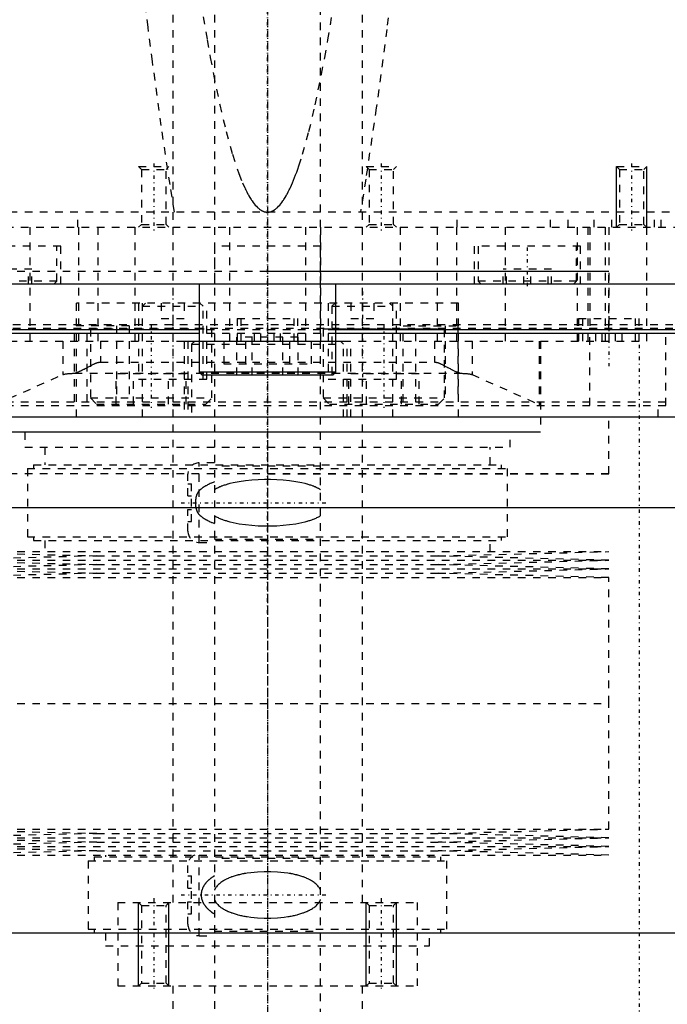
# Model space of a CAD drawing. Extents: x -120 to 120, y -136 to 715.
# Tile 3 of 12: x -33 to 53, y -70 to 60. Entities that reach past the tile are written whole.
import ezdxf

# ---------------------------------------------------------------- set-up
doc = ezdxf.new("R2010")
doc.units = 0
doc.linetypes.add('CENTER', pattern=[1.5, 0.45, -0.5, 0.05, -0.5])
doc.linetypes.add('DASHED', pattern=[2, 1, -1])
for name, color, linetype in [('AM_0', 7, 'CONTINUOUS'), ('AM_10', 7, 'CONTINUOUS'), ('AM_3', 7, 'DASHED'), ('AM_7', 7, 'CENTER')]:
    doc.layers.add(name, color=color, linetype=linetype)

msp = doc.modelspace()

# ---------------------------------------------------------------- linework, layer by layer
at = {"layer": 'AM_0', "color": 7, "linetype": 'CONTINUOUS'}
for p, q in [((100, 25), (-100, 25)), ((-9, 25), (-9, 13.4)), ((9, 13.4), (9, 25)), ((40.35, 25), (40.35, 25)), ((-9.01, 19), (-77.5, 19)), ((-9.01, 18.5), (-70, 18.5)), ((77.5, 19), (9.01, 19)), ((70, 18.5), (9.01, 18.5)), ((-9, 13.4), (-8.6, 13)), ((9, 13.4), (-9, 13.4)), ((8.6, 13), (-8.6, 13)), ((8.6, 13), (9, 13.4)), ((-68.3, 7.5), (68.3, 7.5)), ((65.59, -4.5), (-65.59, -4.5)), ((-62.39, -60.5), (62.39, -60.5))]:
    msp.add_line(p, q, dxfattribs=at)
at = {"layer": 'AM_10', "color": 7, "linetype": 'CONTINUOUS'}
for p, q in [((46, 32.5), (46, 40.5)), ((50, 32.5), (50, 40.5)), ((-17, -67.5), (-17, -56.5)), ((-13, -67.5), (-13, -56.5)), ((13, -67.5), (13, -56.5)), ((17, -67.5), (17, -56.5))]:
    msp.add_line(p, q, dxfattribs=at)
at = {"layer": 'AM_3', "color": 6, "linetype": 'DASHED'}
for p, q in [((-7, 676.5), (-7, -97.5)), ((7, -97.5), (7, 676.5)), ((-12.5, 664.5), (-12.5, -56.5)), ((12.5, -56.5), (12.5, 664.5)), ((-15.75, 58.84), (-15.75, 58.88)), ((-17, 40.5), (-16.62, 40.12)), ((-17, 40.5), (-13, 40.5)), ((-13.38, 40.12), (-13, 40.5)), ((13, 40.5), (13.38, 40.12)), ((13, 40.5), (17, 40.5)), ((16.62, 40.12), (17, 40.5)), ((46, 40.5), (46.38, 40.12)), ((46, 40.5), (50, 40.5)), ((49.62, 40.12), (50, 40.5)), ((-16.62, 40.12), (-16.62, 32.88)), ((-16.62, 40.12), (-13.38, 40.12)), ((-13.38, 32.88), (-13.38, 40.12)), ((13.38, 40.12), (13.38, 32.88)), ((13.38, 40.12), (16.62, 40.12)), ((16.62, 32.88), (16.62, 40.12)), ((46.38, 40.12), (46.38, 32.88)), ((46.38, 40.12), (49.62, 40.12)), ((49.62, 32.88), (49.62, 40.12)), ((79, 34.5), (-79, 34.5)), ((-25, 32.5), (-25, 34.5)), ((25, 32.5), (25, 34.5)), ((37.31, 32.5), (37.31, 34.5)), ((39.62, 32.5), (39.62, 34.5)), ((43.08, 32.5), (43.08, 34.5)), ((45.38, 32.5), (45.38, 34.5)), ((50, 17.5), (50, 34.5)), ((51, 32.5), (51, 34.5)), ((51.9, 32.5), (51.9, 34.5)), ((-78.5, 32.5), (78.5, 32.5)), ((-31.31, 32.5), (-31.31, 17.5)), ((-24.92, 32.5), (-24.92, 17.5)), ((-22.36, 32.5), (-22.36, 17.5)), ((-17.5, 32.5), (-17.5, 17.5)), ((-16.62, 32.88), (-17, 32.5)), ((-16.62, 32.88), (-13.38, 32.88)), ((-13, 32.5), (-13.38, 32.88)), ((-7, 32.5), (-7, 17.5)), ((-5, 32.5), (-5, 17.5)), ((5, 32.5), (5, 17.5)), ((7, 32.5), (7, 17.5)), ((13.38, 32.88), (13, 32.5)), ((13.38, 32.88), (16.62, 32.88)), ((17, 32.5), (16.62, 32.88)), ((17.5, 32.5), (17.5, 17.5)), ((22.36, 32.5), (22.36, 17.5)), ((24.92, 32.5), (24.92, 17.5)), ((31.31, 32.5), (31.31, 17.5)), ((40.83, 32.5), (40.83, 17.5)), ((42.23, 32.5), (42.23, 17.5)), ((42.5, 32.5), (42.5, 19.2)), ((44.5, 32.5), (44.5, 17.5)), ((45, 32.5), (45, 17.5)), ((46.38, 32.88), (46, 32.5)), ((46.38, 32.88), (49.62, 32.88)), ((50, 32.5), (49.62, 32.88)), ((-27.25, 30), (-41.25, 30)), ((-27.75, 25.4), (-27.75, 30)), ((-27.25, 25), (-27.25, 30)), ((-7, 30), (-7, 25)), ((7, 30), (-7, 30)), ((7, 25), (7, 30)), ((27.25, 30), (27.25, 25)), ((41.25, 30), (27.25, 30)), ((27.75, 30), (27.75, 25.4)), ((40.75, 25.4), (40.75, 30)), ((41.25, 25), (41.25, 30)), ((-45, 26.7), (45, 26.7)), ((-31.05, 27), (-37.45, 27)), ((-31.5, 25), (-31.5, 27)), ((-31.05, 25), (-31.05, 27)), ((0, 26.7), (45, 26.7)), ((31.05, 25), (31.05, 27)), ((37.45, 27), (31.05, 27)), ((31.5, 25), (31.5, 27)), ((33.8, 25), (33.8, 27)), ((34.7, 25), (34.7, 27)), ((37, 25), (37, 27)), ((37.45, 25), (37.45, 27)), ((45, 19.2), (45, 26.7)), ((-27.75, 25.4), (-40.75, 25.4)), ((-28.15, 25), (-27.75, 25.4)), ((27.75, 25.4), (28.15, 25)), ((40.75, 25.4), (27.75, 25.4)), ((40.35, 25), (40.75, 25.4)), ((-25.16, 7.5), (-25.16, 22.5)), ((25.16, 22.5), (-25.16, 22.5)), ((-17, 22.5), (-17, 12.5)), ((-16.1, 22.5), (-16.5, 22.1)), ((-16.5, 7.5), (-16.5, 22.5)), ((-16.5, 22.1), (-8.5, 22.1)), ((-14, 22.5), (-14, 20.5)), ((-12.5, 22.5), (-12.5, 20.5)), ((-11, 22.5), (-11, 20.5)), ((-8.5, 22.1), (-8.9, 22.5)), ((-8.5, 12.5), (-8.5, 22.1)), ((-8, 12.5), (-8, 22.5)), ((8, 22.5), (8, 12.5)), ((8.9, 22.5), (8.5, 22.1)), ((8.5, 22.1), (8.5, 12.5)), ((8.5, 22.1), (16.5, 22.1)), ((11, 22.5), (11, 20.5)), ((12.5, 22.5), (12.5, 20.5)), ((14, 22.5), (14, 20.5)), ((16.5, 22.1), (16.1, 22.5)), ((16.5, 7.5), (16.5, 22.5)), ((17, 12.5), (17, 22.5)), ((25.16, 7.5), (25.16, 22.5)), ((-77.56, 19.7), (77.56, 19.7)), ((-18.23, 19.5), (-25.44, 19.5)), ((-25.44, 9.5), (-25.44, 19.5)), ((-23.77, 9.5), (-23.77, 19.5)), ((-19.89, 19.5), (-19.89, 9.5)), ((-18.23, 19.5), (-18.23, 9.5)), ((-14, 20.5), (-11, 20.5)), ((-4, 20.5), (-4, 17.5)), ((-4, 20.5), (4, 20.5)), ((-3.5, 20.5), (-3.5, 17.5)), ((3.5, 17.5), (3.5, 20.5)), ((4, 17.5), (4, 20.5)), ((11, 20.5), (14, 20.5)), ((17.89, 19.5), (25.09, 19.5)), ((17.89, 9.5), (17.89, 19.5)), ((19.55, 9.5), (19.55, 19.5)), ((23.43, 19.5), (23.43, 9.5)), ((25.09, 19.5), (25.09, 9.5)), ((41, 20.5), (41, 17.5)), ((41, 20.5), (49, 20.5)), ((41.5, 20.5), (41.5, 17.5)), ((48.5, 17.5), (48.5, 20.5)), ((49, 17.5), (49, 20.5)), ((-77.56, 19.2), (77.56, 19.2)), ((-23.25, 19.2), (-23.35, 19.1)), ((-23.35, 19.1), (-23.35, 10)), ((-23.35, 19.1), (-7.35, 19.1)), ((9.01, 19), (-9.01, 19)), ((9.01, 18.5), (-9.01, 18.5)), ((-7.35, 19.1), (-7.45, 19.2)), ((-7.35, 10), (-7.35, 19.1)), ((-1.73, 17.5), (-1.73, 18.5)), ((-0.87, 17.5), (-0.87, 18.5)), ((0.87, 17.5), (0.87, 18.5)), ((1.73, 17.5), (1.73, 18.5)), ((7.45, 19.2), (7.35, 19.1)), ((7.35, 19.1), (7.35, 10)), ((7.35, 19.1), (23.35, 19.1)), ((23.35, 19.1), (23.25, 19.2)), ((23.35, 10), (23.35, 19.1)), ((42.5, 9), (42.5, 19.2)), ((43.27, 17.5), (43.27, 18.5)), ((44.13, 17.5), (44.13, 18.5)), ((45.87, 17.5), (45.87, 18.5)), ((46.73, 17.5), (46.73, 18.5)), ((52.5, 9), (52.5, 19.2)), ((-50, 17.5), (50, 17.5)), ((-26.96, 17.5), (-26.96, 13.1)), ((-22, 17.5), (-22, 14.74)), ((-11, 17.5), (-11, 7.5)), ((-11, 17.5), (11, 17.5)), ((-10.5, 17.5), (-10.5, 7.5)), ((-9.6, 17.5), (-10, 17.1)), ((-10, 17.1), (-10, 7.5)), ((-10, 17.1), (10, 17.1)), ((-5.77, 17.5), (-5.77, 14.5)), ((-4.04, 13), (-4.04, 18)), ((4.04, 18), (-4.04, 18)), ((-2.89, 17.5), (-2.89, 14.5)), ((-2.02, 13), (-2.02, 18)), ((2.02, 13), (2.02, 18)), ((2.89, 17.5), (2.89, 14.5)), ((4.04, 13), (4.04, 18)), ((5.77, 17.5), (5.77, 14.5)), ((10, 17.1), (9.6, 17.5)), ((10, 7.5), (10, 17.1)), ((10.5, 7.5), (10.5, 17.5)), ((11, 7.5), (11, 17.5)), ((22, 17.5), (22, 14.74)), ((26.96, 17.5), (26.96, 13.1)), ((35.82, 17.5), (35.82, 9.14)), ((36, 17.5), (36, 5.5)), ((-22, 14.74), (22, 14.74)), ((-5.77, 14.5), (5.77, 14.5)), ((-35.82, 9.14), (-26.96, 13.1)), ((-25.44, 13.27), (-25.41, 13.27)), ((-25.41, 13.27), (25.41, 13.27)), ((-23.77, 14.01), (-23.35, 14.24)), ((-19.97, 9.2), (-19.97, 13.2)), ((-10.73, 13.2), (-19.97, 13.2)), ((-17.66, 9.2), (-17.66, 13.2)), ((-13.04, 9.2), (-13.04, 13.2)), ((-10.73, 9.2), (-10.73, 13.2)), ((10.73, 9.2), (10.73, 13.2)), ((19.97, 13.2), (10.73, 13.2)), ((13.04, 9.2), (13.04, 13.2)), ((17.66, 9.2), (17.66, 13.2)), ((19.97, 9.2), (19.97, 13.2)), ((23.35, 14.24), (23.43, 14.2)), ((25.1, 13.38), (25.16, 13.36)), ((26.96, 13.1), (35.82, 9.14)), ((-17, 12.5), (-8, 12.5)), ((8, 12.5), (17, 12.5)), ((-52.5, 9.5), (52.5, 9.5)), ((-23.35, 10), (-22.55, 9.2)), ((-23.35, 10), (-7.35, 10)), ((-22.55, 9.2), (-8.15, 9.2)), ((-8.15, 9.2), (-7.35, 10)), ((7.35, 10), (8.15, 9.2)), ((7.35, 10), (23.35, 10)), ((8.15, 9.2), (22.55, 9.2)), ((22.55, 9.2), (23.35, 10)), ((-52.5, 9), (52.5, 9)), ((51.5, 7.5), (51.5, 9)), ((45, 0), (45, 7.5)), ((45, 0), (45, 7.5)), ((-36, 5.52), (36, 5.52)), ((36, 5.5), (-36, 5.5)), ((-32, 5.5), (-32, 3.5)), ((32, 3.5), (32, 5.5)), ((-32, 3.5), (32, 3.5)), ((-29.35, 3.5), (-29.35, 1.2)), ((29.35, 1.2), (29.35, 3.5)), ((-7, 1.45), (-9, 1.45)), ((-9, -9.05), (-9, 1.45)), ((45, 0), (-45, 0)), ((-31.65, 0.7), (-31.65, -8.3)), ((-31.65, 0.7), (31.65, 0.7)), ((-30.85, 1.2), (-30.85, 0.7)), ((-30.85, 1.2), (30.85, 1.2)), ((7, 1), (-7, 1)), ((0, 0), (45, 0)), ((30.85, 0.7), (30.85, 1.2)), ((31.65, -8.3), (31.65, 0.7)), ((-10.5, -2.9), (-10.5, -0.05)), ((-10.5, -1.3), (-10, -1.3)), ((-10, -6.3), (-10, -1.3)), ((-10.5, -2.9), (-10, -2.9)), ((-10.5, -7.55), (-10.5, -4.7)), ((-10.5, -4.7), (-10, -4.7)), ((-10.5, -6.3), (-10, -6.3)), ((-31.65, -8.3), (31.65, -8.3)), ((-30.85, -8.3), (-30.85, -8.8)), ((-30.85, -8.8), (30.85, -8.8)), ((-29.35, -8.8), (-29.35, -10.25)), ((-9, -9.05), (-7, -9.05)), ((-7, -8.6), (7, -8.6)), ((29.35, -10.25), (29.35, -8.8)), ((30.85, -8.8), (30.85, -8.3)), ((-45, -10.25), (-22.5, -10.82)), ((-45, -10.25), (45, -10.25)), ((22.5, -10.82), (45, -10.25)), ((-22.5, -10.82), (-45, -11.39)), ((-45, -11.39), (-22.5, -11.96)), ((-45, -11.39), (45, -11.39)), ((-22.5, -10.82), (22.5, -10.82)), ((45, -11.39), (22.5, -10.82)), ((22.5, -11.96), (45, -11.39)), ((-22.5, -11.96), (-45, -12.53)), ((-45, -12.53), (-22.5, -13.1)), ((-45, -12.53), (45, -12.53)), ((-22.5, -11.96), (22.5, -11.96)), ((45, -12.53), (22.5, -11.96)), ((22.5, -13.1), (45, -12.53)), ((-22.5, -13.1), (-45, -13.67)), ((-45, -13.67), (45, -13.67)), ((-22.5, -13.1), (22.5, -13.1)), ((45, -13.67), (22.5, -13.1)), ((45, -30.25), (45, -13.67)), ((-45, -30.25), (45, -30.25)), ((-45, -30.25), (0, -30.25)), ((45, -46.83), (45, -30.25)), ((-45, -46.83), (-22.5, -47.4)), ((-45, -46.83), (45, -46.83)), ((-22.5, -47.4), (-45, -47.97)), ((-45, -47.97), (-22.5, -48.54)), ((-45, -47.97), (45, -47.97)), ((-22.5, -47.4), (22.5, -47.4)), ((22.5, -47.4), (45, -46.83)), ((45, -47.97), (22.5, -47.4)), ((22.5, -48.54), (45, -47.97)), ((-22.5, -48.54), (-45, -49.11)), ((-45, -49.11), (-22.5, -49.68)), ((-45, -49.11), (45, -49.11)), ((-22.5, -48.54), (22.5, -48.54)), ((45, -49.11), (22.5, -48.54)), ((22.5, -49.68), (45, -49.11)), ((-22.5, -49.68), (-45, -50.25)), ((-45, -50.25), (45, -50.25)), ((-22.85, -50.5), (-22.85, -51)), ((-22.85, -50.5), (22.85, -50.5)), ((-22.5, -49.68), (22.5, -49.68)), ((-21.35, -50.25), (-21.35, -50.5)), ((-9, -60.88), (-9, -50.25)), ((21.35, -50.5), (21.35, -50.25)), ((45, -50.25), (22.5, -49.68)), ((22.85, -51), (22.85, -50.5)), ((-23.65, -51), (-23.65, -60)), ((-23.65, -51), (23.65, -51)), ((-10.5, -54.6), (-10.5, -51.62)), ((7, -50.7), (-7, -50.7)), ((23.65, -60), (23.65, -51)), ((-10.5, -53), (-10, -53)), ((-10, -58), (-10, -53)), ((-10.5, -54.6), (-10, -54.6)), ((-19.75, -56.5), (19.75, -56.5)), ((-19.75, -56.5), (-19.75, -67.5)), ((-19.75, -56.5), (0, -56.5)), ((-17, -56.5), (-16.62, -56.88)), ((-16.62, -56.88), (-16.62, -67.12)), ((-16.62, -56.88), (-13.38, -56.88)), ((-13.38, -56.88), (-13, -56.5)), ((-13.38, -67.12), (-13.38, -56.88)), ((-10.5, -59.38), (-10.5, -56.4)), ((-10.5, -56.4), (-10, -56.4)), ((13, -56.5), (13.38, -56.88)), ((13.38, -56.88), (13.38, -67.12)), ((13.38, -56.88), (16.62, -56.88)), ((16.62, -56.88), (17, -56.5)), ((16.62, -67.12), (16.62, -56.88)), ((19.75, -67.5), (19.75, -56.5)), ((-10.5, -58), (-10, -58)), ((-23.65, -60), (23.65, -60)), ((-22.85, -60), (-22.85, -60.5)), ((-21.35, -60.5), (-21.35, -62.2)), ((-9, -60.88), (-7, -60.88)), ((-7, -60.3), (7, -60.3)), ((21.35, -62.2), (21.35, -60.5)), ((22.85, -60.5), (22.85, -60)), ((-21.35, -62.2), (21.35, -62.2)), ((-16.62, -67.12), (-17, -67.5)), ((-16.62, -67.12), (-13.38, -67.12)), ((-13, -67.5), (-13.38, -67.12)), ((13.38, -67.12), (13, -67.5)), ((13.38, -67.12), (16.62, -67.12)), ((17, -67.5), (16.62, -67.12)), ((-19.75, -67.5), (19.75, -67.5)), ((-12.5, -67.5), (-12.5, -81)), ((12.5, -80.5), (12.5, -67.5))]:
    msp.add_line(p, q, dxfattribs=at)
for points in [[(-15.75, 58.88, 0), (-16.76, 67.08, 0), (-18.76, 84.99, 0), (-20.75, 104.91, 0), (-21.74, 115.63, 0)], [(16.4, 64.1, 0), (15.71, 58.58, 0), (14.34, 48.23, 0), (12.95, 38.84, 0), (12.26, 34.5, 0)], [(-8.79, 62.22, 0), (-7.96, 57.2, 0), (-7.54, 54.88, 0), (-7.13, 52.68, 0), (-6.29, 48.66, 0), (-5.46, 45.14, 0), (-4.62, 42.12, 0), (-3.78, 39.6, 0), (-3.29, 38.36, 0), (-3.15, 38.04, 0), (-3.01, 37.73, 0), (-2.94, 37.59, 0), (-2.87, 37.44, 0), (-2.73, 37.16, 0), (-2.59, 36.89, 0), (-2.52, 36.77, 0), (-2.45, 36.64, 0), (-2.31, 36.41, 0), (-2.17, 36.18, 0), (-2.1, 36.07, 0), (-2.03, 35.97, 0), (-1.89, 35.78, 0), (-1.75, 35.59, 0), (-1.61, 35.43, 0), (-1.47, 35.27, 0), (-1.33, 35.13, 0), (-1.26, 35.07, 0), (-1.19, 35.01, 0), (-1.05, 34.89, 0), (-0.91, 34.8, 0), (-0.83, 34.74, 0), (-0.81, 34.73, 0), (-0.78, 34.72, 0), (-0.77, 34.71, 0), (-0.76, 34.71, 0), (-0.74, 34.69, 0), (-0.71, 34.68, 0), (-0.69, 34.67, 0), (-0.67, 34.66, 0), (-0.64, 34.65, 0), (-0.63, 34.64, 0), (-0.62, 34.64, 0), (-0.6, 34.63, 0), (-0.57, 34.62, 0), (-0.55, 34.61, 0), (-0.53, 34.6, 0), (-0.5, 34.59, 0), (-0.49, 34.59, 0), (-0.48, 34.58, 0), (-0.46, 34.57, 0), (-0.43, 34.57, 0), (-0.42, 34.56, 0), (-0.41, 34.56, 0), (-0.39, 34.55, 0), (-0.36, 34.55, 0), (-0.35, 34.54, 0), (-0.34, 34.54, 0), (-0.32, 34.54, 0), (-0.29, 34.53, 0), (-0.27, 34.53, 0), (-0.25, 34.52, 0), (-0.22, 34.52, 0), (-0.21, 34.52, 0), (-0.2, 34.51, 0), (-0.18, 34.51, 0), (-0.15, 34.51, 0), (-0.13, 34.51, 0), (-0.11, 34.5, 0), (-0.08, 34.5, 0), (-0.07, 34.5, 0), (-0.06, 34.5, 0), (-0.04, 34.5, 0), (-0.01, 34.5, 0), (0, 34.5, 0)], [(0, 34.5, 0), (0.01, 34.5, 0), (0.04, 34.5, 0), (0.06, 34.5, 0), (0.07, 34.5, 0), (0.08, 34.5, 0), (0.11, 34.5, 0), (0.13, 34.51, 0), (0.15, 34.51, 0), (0.18, 34.51, 0), (0.2, 34.51, 0), (0.21, 34.52, 0), (0.22, 34.52, 0), (0.25, 34.52, 0), (0.27, 34.53, 0), (0.29, 34.53, 0), (0.32, 34.54, 0), (0.34, 34.54, 0), (0.35, 34.54, 0), (0.36, 34.55, 0), (0.39, 34.55, 0), (0.41, 34.56, 0), (0.42, 34.56, 0), (0.43, 34.57, 0), (0.46, 34.57, 0), (0.48, 34.58, 0), (0.49, 34.59, 0), (0.5, 34.59, 0), (0.53, 34.6, 0), (0.55, 34.61, 0), (0.57, 34.62, 0), (0.6, 34.63, 0), (0.62, 34.64, 0), (0.63, 34.64, 0), (0.64, 34.65, 0), (0.67, 34.66, 0), (0.69, 34.67, 0), (0.71, 34.68, 0), (0.74, 34.69, 0), (0.76, 34.71, 0), (0.77, 34.71, 0), (0.78, 34.72, 0), (0.81, 34.73, 0), (0.83, 34.74, 0), (0.85, 34.76, 0), (0.88, 34.77, 0), (0.9, 34.79, 0), (0.91, 34.8, 0), (0.92, 34.8, 0), (0.95, 34.82, 0), (0.97, 34.83, 0), (1.05, 34.89, 0), (1.19, 35.01, 0), (1.26, 35.07, 0), (1.33, 35.13, 0), (1.47, 35.27, 0), (1.61, 35.43, 0), (1.75, 35.59, 0), (1.89, 35.78, 0), (2.03, 35.97, 0), (2.1, 36.07, 0), (2.17, 36.18, 0), (2.31, 36.41, 0), (2.45, 36.64, 0), (2.52, 36.77, 0), (2.59, 36.89, 0), (2.73, 37.16, 0), (2.87, 37.44, 0), (2.94, 37.59, 0), (3.01, 37.73, 0), (3.15, 38.04, 0), (3.29, 38.36, 0), (3.43, 38.7, 0), (3.57, 39.05, 0), (3.71, 39.41, 0), (3.78, 39.6, 0), (3.85, 39.79, 0), (3.99, 40.18, 0), (4.13, 40.59, 0), (4.62, 42.12, 0), (5.46, 45.14, 0), (6.29, 48.66, 0), (7.13, 52.68, 0), (7.54, 54.88, 0), (7.96, 57.2, 0), (8.79, 62.22, 0)], [(-12.26, 34.5, 0), (-12.85, 38.14, 0), (-14.01, 45.91, 0), (-15.17, 54.36, 0), (-15.75, 58.84, 0)], [(-23.35, 14.24, 0), (-23.32, 14.26, 0), (-23.25, 14.29, 0), (-23.17, 14.33, 0), (-23.14, 14.35, 0), (-23.1, 14.37, 0), (-23.03, 14.4, 0), (-22.96, 14.44, 0), (-22.89, 14.47, 0), (-22.82, 14.51, 0), (-22.75, 14.54, 0), (-22.71, 14.55, 0), (-22.67, 14.57, 0), (-22.6, 14.6, 0), (-22.52, 14.63, 0), (-22.45, 14.66, 0), (-22.37, 14.68, 0), (-22.29, 14.7, 0), (-22.25, 14.71, 0), (-22.21, 14.72, 0), (-22.16, 14.72, 0), (-22.15, 14.73, 0), (-22.14, 14.73, 0), (-22.13, 14.73, 0), (-22.12, 14.73, 0), (-22.11, 14.73, 0), (-22.09, 14.73, 0), (-22.08, 14.73, 0), (-22.07, 14.73, 0), (-22.05, 14.73, 0), (-22.04, 14.73, 0), (-22.04, 14.74, 0), (-22.02, 14.74, 0), (-22.01, 14.74, 0), (-22, 14.74, 0)], [(22, 14.74, 0), (22.01, 14.74, 0), (22.02, 14.74, 0), (22.04, 14.74, 0), (22.04, 14.73, 0), (22.05, 14.73, 0), (22.07, 14.73, 0), (22.08, 14.73, 0), (22.09, 14.73, 0), (22.11, 14.73, 0), (22.12, 14.73, 0), (22.13, 14.73, 0), (22.14, 14.73, 0), (22.15, 14.73, 0), (22.16, 14.72, 0), (22.21, 14.72, 0), (22.25, 14.71, 0), (22.29, 14.7, 0), (22.37, 14.68, 0), (22.45, 14.66, 0), (22.52, 14.63, 0), (22.6, 14.6, 0), (22.67, 14.57, 0), (22.71, 14.55, 0), (22.75, 14.54, 0), (22.82, 14.51, 0), (22.89, 14.47, 0), (22.96, 14.44, 0), (23.03, 14.4, 0), (23.1, 14.37, 0), (23.14, 14.35, 0), (23.17, 14.33, 0), (23.25, 14.29, 0), (23.32, 14.26, 0), (23.35, 14.24, 0)], [(-26.96, 13.1, 0), (-26.94, 13.1, 0), (-26.91, 13.11, 0), (-26.87, 13.12, 0), (-26.85, 13.13, 0), (-26.83, 13.13, 0), (-26.77, 13.15, 0), (-26.71, 13.16, 0), (-26.65, 13.17, 0), (-26.57, 13.18, 0), (-26.49, 13.19, 0), (-26.45, 13.19, 0), (-26.41, 13.2, 0), (-26.32, 13.21, 0), (-26.22, 13.22, 0), (-26.11, 13.23, 0), (-26, 13.23, 0), (-25.89, 13.24, 0), (-25.83, 13.25, 0), (-25.77, 13.25, 0), (-25.64, 13.26, 0), (-25.51, 13.27, 0), (-25.44, 13.27, 0)], [(-25.41, 13.27, 0), (-25.37, 13.29, 0), (-25.29, 13.31, 0), (-25.2, 13.34, 0), (-25.16, 13.36, 0)], [(-25.16, 13.36, 0), (-25.13, 13.37, 0), (-25.05, 13.4, 0), (-24.98, 13.43, 0), (-24.94, 13.44, 0), (-24.91, 13.46, 0), (-24.83, 13.49, 0), (-24.76, 13.52, 0), (-24.68, 13.56, 0), (-24.61, 13.59, 0), (-24.53, 13.63, 0), (-24.49, 13.65, 0), (-24.45, 13.67, 0), (-24.37, 13.7, 0), (-24.3, 13.74, 0), (-24.22, 13.78, 0), (-24.14, 13.82, 0), (-24.06, 13.87, 0), (-24.02, 13.89, 0), (-23.98, 13.91, 0), (-23.9, 13.95, 0), (-23.82, 13.99, 0), (-23.77, 14.01, 0)], [(23.43, 14.2, 0), (23.48, 14.17, 0), (23.58, 14.12, 0), (23.67, 14.07, 0), (23.72, 14.04, 0), (23.77, 14.02, 0), (23.87, 13.97, 0), (23.96, 13.92, 0), (24.06, 13.87, 0), (24.15, 13.82, 0), (24.24, 13.77, 0), (24.29, 13.75, 0), (24.34, 13.72, 0), (24.43, 13.68, 0), (24.52, 13.63, 0), (24.61, 13.59, 0), (24.7, 13.55, 0), (24.79, 13.51, 0), (24.84, 13.49, 0), (24.88, 13.47, 0), (24.97, 13.43, 0), (25.05, 13.4, 0), (25.1, 13.38, 0)], [(25.16, 13.36, 0), (25.2, 13.34, 0), (25.29, 13.31, 0), (25.37, 13.29, 0), (25.41, 13.27, 0)], [(25.41, 13.27, 0), (25.48, 13.27, 0), (25.61, 13.26, 0), (25.74, 13.25, 0), (25.81, 13.25, 0), (25.87, 13.25, 0), (25.99, 13.24, 0), (26.1, 13.23, 0), (26.2, 13.22, 0), (26.3, 13.21, 0), (26.4, 13.2, 0), (26.44, 13.19, 0), (26.49, 13.19, 0), (26.57, 13.18, 0), (26.64, 13.17, 0), (26.71, 13.16, 0), (26.77, 13.15, 0), (26.82, 13.14, 0), (26.85, 13.13, 0), (26.87, 13.12, 0), (26.91, 13.11, 0), (26.94, 13.1, 0), (26.96, 13.1, 0)], [(35.82, 9.14, 0), (35.88, 9.12, 0), (35.95, 9.07, 0), (35.99, 9.02, 0), (36, 9, 0)], [(36, 9, 0), (36, 8.99, 0), (36, 8.99, 0), (36, 8.99, 0), (36, 8.99, 0)], [(-7, -1.07, 0), (-7.06, -1.09, 0), (-7.18, -1.14, 0), (-7.31, -1.19, 0), (-7.37, -1.21, 0), (-7.43, -1.24, 0), (-7.55, -1.29, 0), (-7.67, -1.35, 0), (-7.78, -1.41, 0), (-7.9, -1.46, 0), (-8.02, -1.53, 0), (-8.07, -1.56, 0), (-8.13, -1.59, 0), (-8.24, -1.65, 0), (-8.35, -1.72, 0), (-8.46, -1.79, 0), (-8.56, -1.86, 0), (-8.66, -1.94, 0), (-8.71, -1.98, 0), (-8.76, -2.02, 0), (-8.86, -2.1, 0), (-8.95, -2.18, 0), (-9, -2.22, 0)], [(7, -2.09, 0), (6.95, -2.06, 0), (6.84, -2, 0), (6.74, -1.94, 0), (6.68, -1.91, 0), (6.63, -1.89, 0), (6.52, -1.83, 0), (6.41, -1.78, 0), (6.3, -1.73, 0), (6.18, -1.69, 0), (6.07, -1.64, 0), (6.01, -1.62, 0), (5.95, -1.6, 0), (5.83, -1.55, 0), (5.71, -1.51, 0), (5.59, -1.47, 0), (5.47, -1.43, 0), (5.35, -1.4, 0), (5.29, -1.38, 0), (5.23, -1.36, 0), (5.1, -1.33, 0), (4.97, -1.29, 0), (4.91, -1.28, 0), (4.52, -1.18, 0), (3.72, -1.03, 0), (2.9, -0.91, 0), (2.07, -0.83, 0), (1.24, -0.77, 0), (0.41, -0.75, 0), (0, -0.74, 0), (-0.41, -0.75, 0), (-1.24, -0.77, 0), (-2.07, -0.83, 0), (-2.9, -0.91, 0), (-3.72, -1.03, 0), (-4.52, -1.18, 0), (-4.91, -1.28, 0), (-4.97, -1.29, 0), (-5.1, -1.33, 0), (-5.23, -1.36, 0), (-5.29, -1.38, 0), (-5.35, -1.4, 0), (-5.47, -1.43, 0), (-5.59, -1.47, 0), (-5.71, -1.51, 0), (-5.83, -1.55, 0), (-5.95, -1.6, 0), (-6.01, -1.62, 0), (-6.07, -1.64, 0), (-6.18, -1.69, 0), (-6.3, -1.73, 0), (-6.41, -1.78, 0), (-6.52, -1.83, 0), (-6.63, -1.89, 0), (-6.68, -1.91, 0), (-6.74, -1.94, 0), (-6.84, -2, 0), (-6.95, -2.06, 0), (-7, -2.09, 0)], [(-9, -2.22, 0), (-9.01, -2.23, 0), (-9.02, -2.24, 0), (-9.04, -2.26, 0), (-9.05, -2.27, 0), (-9.06, -2.28, 0), (-9.07, -2.29, 0), (-9.09, -2.31, 0), (-9.1, -2.33, 0), (-9.12, -2.35, 0), (-9.13, -2.37, 0), (-9.14, -2.38, 0), (-9.15, -2.39, 0), (-9.16, -2.41, 0), (-9.18, -2.44, 0), (-9.19, -2.46, 0), (-9.2, -2.48, 0), (-9.22, -2.51, 0), (-9.22, -2.52, 0), (-9.23, -2.53, 0), (-9.24, -2.56, 0), (-9.26, -2.58, 0), (-9.26, -2.59, 0), (-9.27, -2.61, 0), (-9.28, -2.63, 0), (-9.29, -2.66, 0), (-9.3, -2.67, 0), (-9.3, -2.69, 0), (-9.32, -2.71, 0), (-9.33, -2.74, 0), (-9.34, -2.77, 0), (-9.35, -2.8, 0), (-9.36, -2.83, 0), (-9.36, -2.84, 0), (-9.37, -2.86, 0), (-9.38, -2.89, 0), (-9.39, -2.92, 0), (-9.4, -2.95, 0), (-9.41, -2.98, 0), (-9.41, -3.02, 0), (-9.42, -3.03, 0), (-9.42, -3.05, 0), (-9.43, -3.08, 0), (-9.44, -3.11, 0), (-9.44, -3.15, 0), (-9.45, -3.18, 0), (-9.46, -3.21, 0), (-9.46, -3.23, 0), (-9.46, -3.25, 0), (-9.47, -3.28, 0), (-9.47, -3.31, 0), (-9.49, -3.43, 0), (-9.5, -3.64, 0), (-9.51, -3.74, 0), (-9.51, -3.84, 0), (-9.5, -4.04, 0), (-9.48, -4.25, 0), (-9.46, -4.37, 0), (-9.45, -4.4, 0), (-9.45, -4.43, 0), (-9.44, -4.45, 0), (-9.44, -4.47, 0), (-9.43, -4.5, 0), (-9.43, -4.53, 0), (-9.42, -4.56, 0), (-9.41, -4.6, 0), (-9.4, -4.63, 0), (-9.4, -4.65, 0), (-9.39, -4.66, 0), (-9.38, -4.7, 0), (-9.37, -4.73, 0), (-9.36, -4.76, 0), (-9.35, -4.79, 0), (-9.34, -4.83, 0), (-9.33, -4.84, 0), (-9.33, -4.86, 0), (-9.31, -4.89, 0), (-9.3, -4.92, 0), (-9.3, -4.93, 0), (-9.29, -4.95, 0), (-9.27, -4.98, 0), (-9.26, -5.01, 0), (-9.25, -5.03, 0), (-9.25, -5.04, 0), (-9.23, -5.07, 0), (-9.22, -5.1, 0), (-9.2, -5.12, 0), (-9.18, -5.15, 0), (-9.17, -5.18, 0), (-9.16, -5.19, 0), (-9.15, -5.2, 0), (-9.13, -5.23, 0), (-9.12, -5.25, 0), (-9.1, -5.27, 0), (-9.08, -5.29, 0), (-9.06, -5.31, 0), (-9.05, -5.32, 0), (-9.05, -5.33, 0), (-9.03, -5.35, 0), (-9.01, -5.37, 0), (-9, -5.38, 0)], [(-9, -5.38, 0), (-8.95, -5.42, 0), (-8.86, -5.5, 0), (-8.76, -5.58, 0), (-8.71, -5.62, 0), (-8.66, -5.66, 0), (-8.56, -5.74, 0), (-8.46, -5.81, 0), (-8.35, -5.88, 0), (-8.24, -5.95, 0), (-8.13, -6.01, 0), (-8.07, -6.04, 0), (-8.02, -6.07, 0), (-7.9, -6.14, 0), (-7.78, -6.19, 0), (-7.67, -6.25, 0), (-7.55, -6.31, 0), (-7.43, -6.36, 0), (-7.37, -6.39, 0), (-7.31, -6.41, 0), (-7.18, -6.46, 0), (-7.06, -6.51, 0), (-7, -6.53, 0)], [(-7, -5.51, 0), (-6.95, -5.54, 0), (-6.84, -5.6, 0), (-6.74, -5.66, 0), (-6.68, -5.69, 0), (-6.63, -5.71, 0), (-6.52, -5.77, 0), (-6.41, -5.82, 0), (-6.3, -5.87, 0), (-6.18, -5.91, 0), (-6.07, -5.96, 0), (-6.01, -5.98, 0), (-5.95, -6, 0), (-5.83, -6.05, 0), (-5.71, -6.09, 0), (-5.59, -6.13, 0), (-5.47, -6.17, 0), (-5.35, -6.2, 0), (-5.29, -6.22, 0), (-5.23, -6.24, 0), (-5.1, -6.27, 0), (-4.97, -6.31, 0), (-4.91, -6.32, 0), (-4.52, -6.42, 0), (-3.72, -6.57, 0), (-2.9, -6.69, 0), (-2.07, -6.77, 0), (-1.24, -6.83, 0), (-0.41, -6.85, 0), (0, -6.86, 0), (0.41, -6.85, 0), (1.24, -6.83, 0), (2.07, -6.77, 0), (2.9, -6.69, 0), (3.72, -6.57, 0), (4.52, -6.42, 0), (4.91, -6.32, 0), (4.97, -6.31, 0), (5.1, -6.27, 0), (5.23, -6.24, 0), (5.29, -6.22, 0), (5.35, -6.2, 0), (5.47, -6.17, 0), (5.59, -6.13, 0), (5.71, -6.09, 0), (5.83, -6.05, 0), (5.95, -6, 0), (6.01, -5.98, 0), (6.07, -5.96, 0), (6.18, -5.91, 0), (6.3, -5.87, 0), (6.41, -5.82, 0), (6.52, -5.77, 0), (6.63, -5.71, 0), (6.68, -5.69, 0), (6.74, -5.66, 0), (6.84, -5.6, 0), (6.95, -5.54, 0), (7, -5.51, 0)], [(-7, -53, 0), (-7.15, -53.1, 0), (-7.33, -53.21, 0), (-7.38, -53.25, 0), (-7.42, -53.28, 0), (-7.45, -53.3, 0), (-7.47, -53.32, 0), (-7.52, -53.35, 0), (-7.57, -53.39, 0), (-7.61, -53.43, 0), (-7.66, -53.46, 0), (-7.7, -53.5, 0), (-7.72, -53.52, 0), (-7.75, -53.54, 0), (-7.79, -53.58, 0), (-7.83, -53.62, 0), (-7.85, -53.64, 0), (-7.88, -53.66, 0), (-7.92, -53.7, 0), (-7.96, -53.74, 0), (-7.98, -53.76, 0), (-8, -53.78, 0), (-8.04, -53.82, 0), (-8.07, -53.87, 0), (-8.11, -53.91, 0), (-8.15, -53.95, 0), (-8.18, -54, 0), (-8.2, -54.02, 0), (-8.22, -54.04, 0), (-8.25, -54.09, 0), (-8.28, -54.13, 0), (-8.32, -54.18, 0), (-8.35, -54.23, 0), (-8.38, -54.28, 0), (-8.39, -54.3, 0), (-8.41, -54.33, 0), (-8.44, -54.38, 0), (-8.47, -54.43, 0), (-8.5, -54.49, 0), (-8.52, -54.54, 0), (-8.55, -54.6, 0), (-8.56, -54.62, 0), (-8.57, -54.65, 0), (-8.59, -54.71, 0), (-8.61, -54.77, 0), (-8.63, -54.82, 0), (-8.65, -54.88, 0), (-8.67, -54.94, 0), (-8.68, -54.97, 0), (-8.68, -55, 0), (-8.7, -55.06, 0), (-8.71, -55.12, 0), (-8.72, -55.18, 0), (-8.73, -55.24, 0), (-8.73, -55.3, 0), (-8.73, -55.33, 0), (-8.74, -55.35, 0), (-8.74, -55.41, 0), (-8.74, -55.47, 0), (-8.74, -55.5, 0), (-8.74, -55.53, 0), (-8.74, -55.59, 0), (-8.74, -55.65, 0), (-8.73, -55.67, 0), (-8.73, -55.7, 0), (-8.73, -55.76, 0), (-8.72, -55.82, 0), (-8.71, -55.88, 0), (-8.7, -55.94, 0), (-8.68, -56, 0), (-8.68, -56.03, 0), (-8.67, -56.06, 0), (-8.65, -56.12, 0), (-8.63, -56.18, 0), (-8.61, -56.23, 0), (-8.59, -56.29, 0), (-8.57, -56.35, 0), (-8.56, -56.38, 0), (-8.55, -56.4, 0), (-8.52, -56.46, 0), (-8.5, -56.51, 0), (-8.47, -56.57, 0), (-8.44, -56.62, 0), (-8.41, -56.67, 0), (-8.39, -56.7, 0), (-8.38, -56.72, 0), (-8.35, -56.77, 0), (-8.32, -56.82, 0), (-8.28, -56.87, 0), (-8.25, -56.91, 0), (-8.22, -56.96, 0), (-8.2, -56.98, 0), (-8.18, -57, 0), (-8.15, -57.05, 0), (-8.11, -57.09, 0), (-8.07, -57.13, 0), (-8.04, -57.18, 0), (-8, -57.22, 0), (-7.98, -57.24, 0), (-7.96, -57.26, 0), (-7.92, -57.3, 0), (-7.88, -57.34, 0), (-7.85, -57.36, 0), (-7.83, -57.38, 0), (-7.79, -57.42, 0), (-7.75, -57.46, 0), (-7.72, -57.48, 0), (-7.7, -57.5, 0), (-7.66, -57.54, 0), (-7.61, -57.57, 0), (-7.57, -57.61, 0), (-7.52, -57.65, 0), (-7.47, -57.68, 0), (-7.45, -57.7, 0), (-7.42, -57.72, 0), (-7.38, -57.75, 0), (-7.33, -57.79, 0), (-7.15, -57.9, 0), (-7, -58, 0)], [(7, -54.88, 0), (7, -54.87, 0), (6.99, -54.85, 0), (6.98, -54.82, 0), (6.97, -54.81, 0), (6.96, -54.8, 0), (6.95, -54.78, 0), (6.94, -54.76, 0), (6.93, -54.73, 0), (6.92, -54.71, 0), (6.91, -54.69, 0), (6.9, -54.68, 0), (6.9, -54.67, 0), (6.88, -54.65, 0), (6.87, -54.63, 0), (6.82, -54.55, 0), (6.78, -54.49, 0), (6.74, -54.43, 0), (6.65, -54.32, 0), (6.55, -54.22, 0), (6.45, -54.12, 0), (6.35, -54.03, 0), (6.25, -53.94, 0), (6.19, -53.9, 0), (6.14, -53.86, 0), (6.03, -53.78, 0), (5.91, -53.7, 0), (5.8, -53.63, 0), (5.68, -53.56, 0), (5.56, -53.5, 0), (5.5, -53.47, 0), (5.44, -53.44, 0), (5.32, -53.38, 0), (5.19, -53.32, 0), (5.13, -53.29, 0), (5.06, -53.27, 0), (4.94, -53.21, 0), (4.81, -53.16, 0), (4.74, -53.14, 0), (4.67, -53.12, 0), (4.54, -53.07, 0), (4.41, -53.03, 0), (4.27, -52.99, 0), (4.13, -52.95, 0), (3.99, -52.91, 0), (3.92, -52.89, 0), (3.85, -52.87, 0), (3.71, -52.84, 0), (3.57, -52.8, 0), (3.43, -52.77, 0), (3.28, -52.74, 0), (3.14, -52.71, 0), (3.07, -52.7, 0), (2.99, -52.69, 0), (2.85, -52.66, 0), (2.7, -52.64, 0), (2.19, -52.57, 0), (1.3, -52.49, 0), (0.43, -52.45, 0), (0, -52.44, 0), (-0.43, -52.45, 0), (-1.3, -52.49, 0), (-2.19, -52.57, 0), (-2.7, -52.64, 0), (-2.85, -52.66, 0), (-2.99, -52.69, 0), (-3.07, -52.7, 0), (-3.14, -52.71, 0), (-3.28, -52.74, 0), (-3.43, -52.77, 0), (-3.57, -52.8, 0), (-3.71, -52.84, 0), (-3.85, -52.87, 0), (-3.92, -52.89, 0), (-3.99, -52.91, 0), (-4.13, -52.95, 0), (-4.27, -52.99, 0), (-4.41, -53.03, 0), (-4.54, -53.07, 0), (-4.67, -53.12, 0), (-4.74, -53.14, 0), (-4.81, -53.16, 0), (-4.94, -53.21, 0), (-5.06, -53.27, 0), (-5.13, -53.29, 0), (-5.19, -53.32, 0), (-5.32, -53.38, 0), (-5.44, -53.44, 0), (-5.5, -53.47, 0), (-5.56, -53.5, 0), (-5.68, -53.56, 0), (-5.8, -53.63, 0), (-5.91, -53.7, 0), (-6.03, -53.78, 0), (-6.14, -53.86, 0), (-6.19, -53.9, 0), (-6.25, -53.94, 0), (-6.35, -54.03, 0), (-6.45, -54.12, 0), (-6.55, -54.22, 0), (-6.65, -54.32, 0), (-6.74, -54.43, 0), (-6.78, -54.49, 0), (-6.82, -54.55, 0), (-6.87, -54.63, 0), (-6.88, -54.65, 0), (-6.9, -54.67, 0), (-6.9, -54.68, 0), (-6.91, -54.69, 0), (-6.92, -54.71, 0), (-6.93, -54.73, 0), (-6.94, -54.76, 0), (-6.95, -54.78, 0), (-6.96, -54.8, 0), (-6.97, -54.81, 0), (-6.98, -54.82, 0), (-6.99, -54.85, 0), (-7, -54.87, 0), (-7, -54.88, 0)], [(-7, -56.12, 0), (-7, -56.13, 0), (-6.99, -56.15, 0), (-6.98, -56.18, 0), (-6.97, -56.19, 0), (-6.96, -56.2, 0), (-6.95, -56.22, 0), (-6.94, -56.24, 0), (-6.93, -56.27, 0), (-6.92, -56.29, 0), (-6.91, -56.31, 0), (-6.9, -56.32, 0), (-6.9, -56.33, 0), (-6.88, -56.35, 0), (-6.87, -56.37, 0), (-6.82, -56.45, 0), (-6.78, -56.51, 0), (-6.74, -56.57, 0), (-6.65, -56.68, 0), (-6.55, -56.78, 0), (-6.45, -56.88, 0), (-6.35, -56.97, 0), (-6.25, -57.06, 0), (-6.19, -57.1, 0), (-6.14, -57.14, 0), (-6.03, -57.22, 0), (-5.91, -57.3, 0), (-5.8, -57.37, 0), (-5.68, -57.44, 0), (-5.56, -57.5, 0), (-5.5, -57.53, 0), (-5.44, -57.56, 0), (-5.32, -57.62, 0), (-5.19, -57.68, 0), (-5.13, -57.71, 0), (-5.06, -57.73, 0), (-4.94, -57.79, 0), (-4.81, -57.84, 0), (-4.74, -57.86, 0), (-4.67, -57.88, 0), (-4.54, -57.93, 0), (-4.41, -57.97, 0), (-4.27, -58.01, 0), (-4.13, -58.05, 0), (-3.99, -58.09, 0), (-3.92, -58.11, 0), (-3.85, -58.13, 0), (-3.71, -58.16, 0), (-3.57, -58.2, 0), (-3.43, -58.23, 0), (-3.28, -58.26, 0), (-3.14, -58.29, 0), (-3.07, -58.3, 0), (-2.99, -58.31, 0), (-2.85, -58.34, 0), (-2.7, -58.36, 0), (-2.19, -58.43, 0), (-1.3, -58.51, 0), (-0.43, -58.55, 0), (0, -58.56, 0), (0.43, -58.55, 0), (1.3, -58.51, 0), (2.19, -58.43, 0), (2.7, -58.36, 0), (2.85, -58.34, 0), (2.99, -58.31, 0), (3.07, -58.3, 0), (3.14, -58.29, 0), (3.28, -58.26, 0), (3.43, -58.23, 0), (3.57, -58.2, 0), (3.71, -58.16, 0), (3.85, -58.13, 0), (3.92, -58.11, 0), (3.99, -58.09, 0), (4.13, -58.05, 0), (4.27, -58.01, 0), (4.41, -57.97, 0), (4.54, -57.93, 0), (4.67, -57.88, 0), (4.74, -57.86, 0), (4.81, -57.84, 0), (4.94, -57.79, 0), (5.06, -57.73, 0), (5.13, -57.71, 0), (5.19, -57.68, 0), (5.32, -57.62, 0), (5.44, -57.56, 0), (5.5, -57.53, 0), (5.56, -57.5, 0), (5.68, -57.44, 0), (5.8, -57.37, 0), (5.91, -57.3, 0), (6.03, -57.22, 0), (6.14, -57.14, 0), (6.19, -57.1, 0), (6.25, -57.06, 0), (6.35, -56.97, 0), (6.45, -56.88, 0), (6.55, -56.78, 0), (6.65, -56.68, 0), (6.74, -56.57, 0), (6.78, -56.51, 0), (6.82, -56.45, 0), (6.87, -56.37, 0), (6.88, -56.35, 0), (6.9, -56.33, 0), (6.9, -56.32, 0), (6.91, -56.31, 0), (6.92, -56.29, 0), (6.93, -56.27, 0), (6.94, -56.24, 0), (6.95, -56.22, 0), (6.96, -56.2, 0), (6.97, -56.19, 0), (6.98, -56.18, 0), (6.99, -56.15, 0), (7, -56.13, 0), (7, -56.12, 0)]]:
    msp.add_polyline3d(points, dxfattribs=at)
for centre, start, end in [((-9, -0.05), 90, 180), ((-9, -7.55), 180, 270), ((-9, -51.62), 113.5565, 180), ((-9, -59.38), 180, 270)]:
    msp.add_arc(centre, 1.5, start, end, dxfattribs=at)
at = {"layer": 'AM_7', "color": 4, "linetype": 'CENTER'}
for p, q in [((0, 715.2), (0, -136.2)), ((0, -18.4), (0, 386.4)), ((0, 247.5), (0, -82.5)), ((-15, 40.9), (-15, 32.1)), ((15, 40.9), (15, 32.1)), ((48, 40.9), (48, 32.1)), ((34.25, 24.75), (34.25, 30.25)), ((0, 27.07), (0, -0.38)), ((-12.5, 24.05), (-12.5, 11.95)), ((12.5, 24.05), (12.5, 11.95)), ((45, 20.8), (45, 14.2)), ((-15.35, 19.7), (-15.35, 8.7)), ((15.35, 19.7), (15.35, 8.7)), ((49, 17), (49, -82)), ((0, 5.19), (0, -31.94)), ((-11.38, -3.8), (7.87, -3.8)), ((0, -28.65), (0, -63.8)), ((-11.38, -55.5), (7.87, -55.5)), ((-15, -55.95), (-15, -68.05)), ((15, -55.95), (15, -68.05))]:
    msp.add_line(p, q, dxfattribs=at)

doc.saveas('drawing.dxf')
